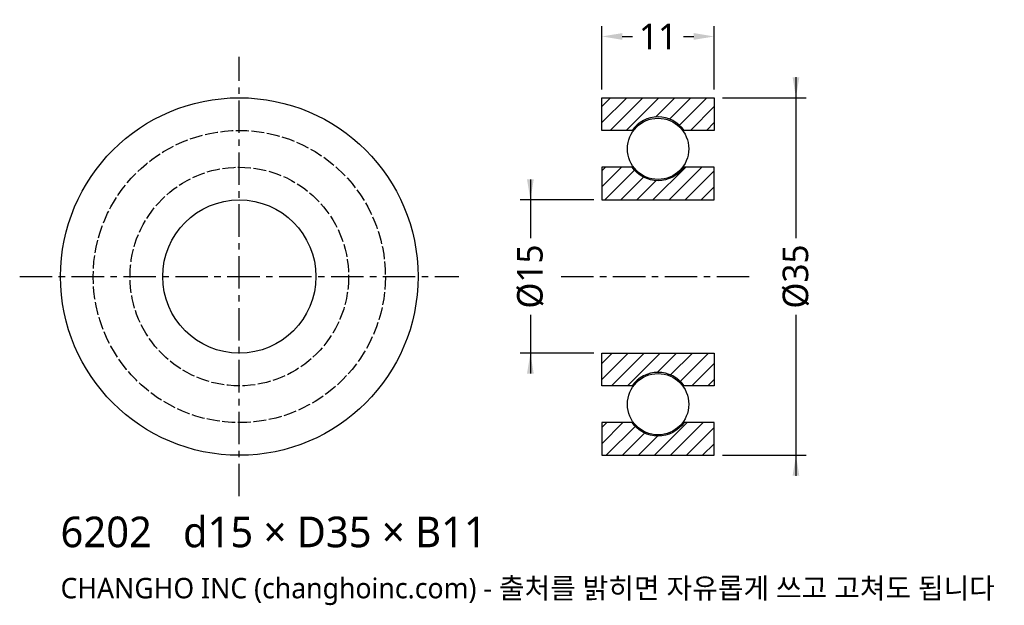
# Model space of a CAD drawing. Header units: millimetres. Extents: x -21.5 to 74.9, y -32.2 to 25.1.
import ezdxf

# ---------------------------------------------------------------- set-up
doc = ezdxf.new("R2010")
doc.units = ezdxf.units.MM
doc.linetypes.add('CENTER', pattern=[5.08, 3.175, -0.635, 0.635, -0.635])
doc.linetypes.add('DASHED', pattern=[1.524, 1.27, -0.254])
for name, color, linetype in [('문자', 7, 'CONTINUOUS'), ('숨은선', 3, 'DASHED'), ('외형선', 7, 'CONTINUOUS'), ('중심선', 1, 'CENTER'), ('치수', 4, 'CONTINUOUS'), ('해칭', 8, 'CONTINUOUS')]:
    doc.layers.add(name, color=color, linetype=linetype)
doc.styles.add('CH_KOR', font='malgun.ttf')
doc.dimstyles.new('CH_DIM', dxfattribs={"dimtxt": 2.5, "dimasz": 2, "dimexe": 1, "dimexo": 0.8, "dimgap": 0.8, "dimtad": 1, "dimdec": 0, "dimtxsty": 'CH_KOR', "dimcen": 2.5, "dimclrd": 4, "dimclre": 4, "dimclrt": 4, "dimazin": 3, "dimtfac": 1, "dimtmove": 0, "dimatfit": 3})

# ---------------------------------------------------------------- blocks, each defined once
blk = doc.blocks.new('_CLOSEDFILLED')
at = {"color": 0, "linetype": 'BYBLOCK'}
blk.add_solid([(-1, 0.164), (0, 0), (-1, -0.164)], dxfattribs=at)
blk = doc.blocks.new('*D1')
at = {"color": 4}
for p, q in [((54.5, 19.5), (54.5, 3.75)), ((47.3, 17.5), (55.5, 17.5)), ((54.5, -3.75), (54.5, -19.5)), ((47.3, -17.5), (55.5, -17.5))]:
    blk.add_line(p, q, dxfattribs=at)
at = {"layer": 'Defpoints'}
for p in [(46.5, 17.5), (54.5, 17.5), (46.5, -17.5)]:
    blk.add_point(p, dxfattribs=at)
at = {"layer": '치수', "color": 4, "xscale": 2, "yscale": 2}
for p, rotation in [((54.5, 17.5), 270), ((54.5, -17.5), 90)]:
    blk.add_blockref('_CLOSEDFILLED', p, dxfattribs=dict(at, rotation=rotation))
at = {"layer": '치수', "color": 4, "insert": (54.5, 0), "char_height": 2.5, "attachment_point": 5, "rotation": 90, "style": 'CH_KOR'}
blk.add_mtext('Ø35', dxfattribs=at)
blk = doc.blocks.new('*D2')
at = {"color": 4}
for p, q in [((28.5, 9.5), (28.5, 3.75)), ((34.7, 7.5), (27.5, 7.5)), ((28.5, -3.75), (28.5, -9.5)), ((34.7, -7.5), (27.5, -7.5))]:
    blk.add_line(p, q, dxfattribs=at)
at = {"layer": 'Defpoints'}
for p in [(28.5, 7.5), (35.5, 7.5), (35.5, -7.5)]:
    blk.add_point(p, dxfattribs=at)
at = {"layer": '치수', "color": 4, "xscale": 2, "yscale": 2}
for p, rotation in [((28.5, 7.5), 270), ((28.5, -7.5), 90)]:
    blk.add_blockref('_CLOSEDFILLED', p, dxfattribs=dict(at, rotation=rotation))
at = {"layer": '치수', "color": 4, "insert": (28.5, 0), "char_height": 2.5, "attachment_point": 5, "rotation": 90, "style": 'CH_KOR'}
blk.add_mtext('Ø15', dxfattribs=at)
blk = doc.blocks.new('*D3')
at = {"color": 4}
for p, q in [((35.5, 18.3), (35.5, 24.5)), ((46.5, 18.3), (46.5, 24.5)), ((37.5, 23.5), (38.5, 23.5)), ((43.5, 23.5), (44.5, 23.5))]:
    blk.add_line(p, q, dxfattribs=at)
at = {"layer": 'Defpoints'}
for p in [(35.5, 23.5), (35.5, 17.5), (46.5, 17.5)]:
    blk.add_point(p, dxfattribs=at)
at = {"layer": '치수', "color": 4, "xscale": 2, "yscale": 2, "rotation": 180}
blk.add_blockref('_CLOSEDFILLED', (35.5, 23.5), dxfattribs=at)
at = {"layer": '치수', "color": 4, "xscale": 2, "yscale": 2}
blk.add_blockref('_CLOSEDFILLED', (46.5, 23.5), dxfattribs=at)
at = {"layer": '치수', "color": 4, "insert": (41, 23.5), "char_height": 2.5, "attachment_point": 5, "style": 'CH_KOR'}
blk.add_mtext('11', dxfattribs=at)

msp = doc.modelspace()

# ---------------------------------------------------------------- hatches: boundary and pattern name
at = {"layer": '해칭'}
h = msp.add_hatch(dxfattribs=at)
h.set_pattern_fill('ANSI31', scale=0.35)
h.paths.add_polyline_path([(35.5, 17.5), (46.5, 17.5), (46.5, 14.3), (43.548, 14.3, 0.51797), (38.452, 14.3), (35.5, 14.3)])
h = msp.add_hatch(dxfattribs=at)
h.set_pattern_fill('ANSI31', scale=0.35)
h.paths.add_polyline_path([(35.5, 7.5), (46.5, 7.5), (46.5, 10.7), (43.548, 10.7, -0.51797), (38.452, 10.7), (35.5, 10.7)])
h = msp.add_hatch(dxfattribs=at)
h.set_pattern_fill('ANSI31', scale=0.35)
h.paths.add_polyline_path([(35.5, -7.5), (46.5, -7.5), (46.5, -10.7), (43.548, -10.7, 0.51797), (38.452, -10.7), (35.5, -10.7)])
h = msp.add_hatch(dxfattribs=at)
h.set_pattern_fill('ANSI31', scale=0.35)
h.paths.add_polyline_path([(35.5, -17.5), (46.5, -17.5), (46.5, -14.3), (43.548, -14.3, -0.51797), (38.452, -14.3), (35.5, -14.3)])

# ---------------------------------------------------------------- linework, layer by layer
at = {"layer": '숨은선'}
for radius in [14.3, 10.7]:
    msp.add_circle((0, 0), radius, dxfattribs=at)
at = {"layer": '외형선'}
for points in [[(35.5, 17.5), (46.5, 17.5), (46.5, 14.3), (43.548, 14.3, 0.51797), (38.452, 14.3), (35.5, 14.3)], [(35.5, 7.5), (46.5, 7.5), (46.5, 10.7), (43.548, 10.7, -0.51797), (38.452, 10.7), (35.5, 10.7)], [(35.5, -7.5), (46.5, -7.5), (46.5, -10.7), (43.548, -10.7, 0.51797), (38.452, -10.7), (35.5, -10.7)], [(35.5, -17.5), (46.5, -17.5), (46.5, -14.3), (43.548, -14.3, -0.51797), (38.452, -14.3), (35.5, -14.3)]]:
    msp.add_lwpolyline(points, format="xyb", close=True, dxfattribs=at)
for centre, radius in [((0, 0), 17.5), ((41, 12.5), 3), ((0, 0), 7.5), ((41, -12.5), 3)]:
    msp.add_circle(centre, radius, dxfattribs=at)
at = {"layer": '중심선'}
for p, q in [((0, -21.5), (0, 21.5)), ((-21.5, 0), (21.5, 0)), ((31.5, 0), (50.5, 0))]:
    msp.add_line(p, q, dxfattribs=at)

# ---------------------------------------------------------------- texts
at = {"layer": '문자', "style": 'CH_KOR'}
for s, height, p in [('6202   d15 × D35 × B11', 3, (-17.5, -26.5)), ('CHANGHO INC (changhoinc.com) - 출처를 밝히면 자유롭게 쓰고 고쳐도 됩니다', 2, (-17.5, -31.5))]:
    msp.add_text(s, height=height, dxfattribs=at).set_placement(p)

# ---------------------------------------------------------------- dimensions: what is measured, and where the dimension line sits
at = {"layer": '치수'}
dim = msp.add_linear_dim(base=(35.5, 23.5), p1=(35.5, 17.5), p2=(46.5, 17.5), dimstyle='CH_DIM', override={"dimscale": 1}, dxfattribs=at)
dim.commit()
dim.dimension.update_dxf_attribs({"geometry": '*D3', "text_midpoint": (41, 23.5)})
for base, p1, p2, text, picture, middle in [((54.5, 17.5), (46.5, 17.5), (46.5, -17.5), 'Ø35', '*D1', (54.5, 0)), ((28.5, 7.5), (35.5, 7.5), (35.5, -7.5), 'Ø15', '*D2', (28.5, 0))]:
    dim = msp.add_linear_dim(base=base, p1=p1, p2=p2, angle=90, text=text, dimstyle='CH_DIM', override={"dimscale": 1}, dxfattribs=at)
    dim.commit()
    dim.dimension.update_dxf_attribs({"geometry": picture, "text_midpoint": middle})

doc.saveas('drawing.dxf')
